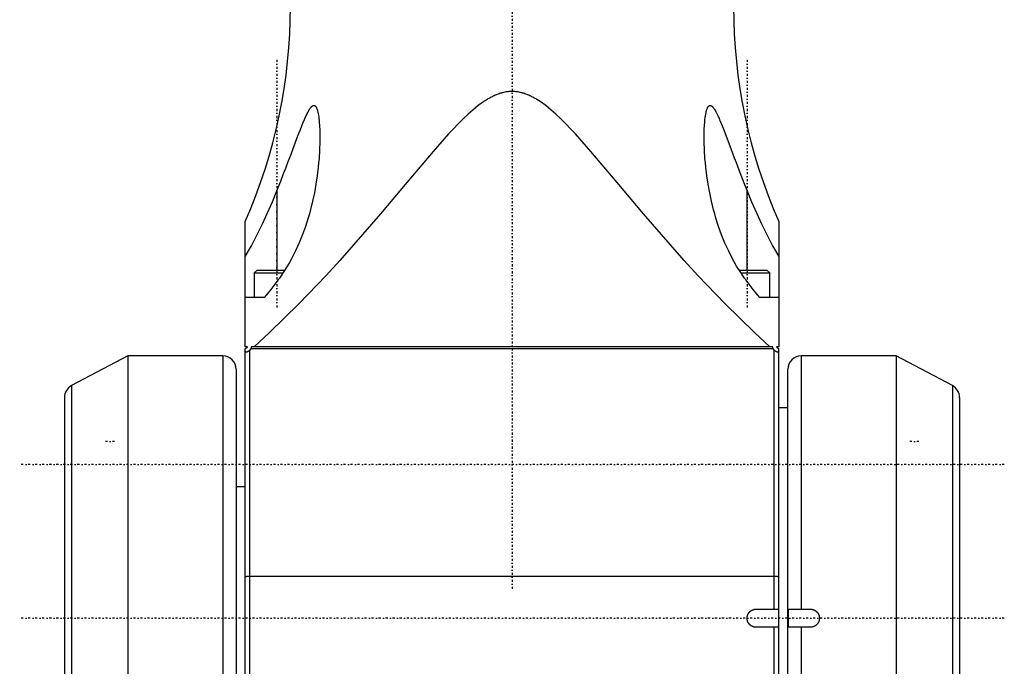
# Model space of a CAD drawing. Extents: x -109 to 109, y -1 to 887.
# Tile 3 of 11: x -109 to 109, y 309 to 452. Entities that reach past the tile are written whole.
import ezdxf

# ---------------------------------------------------------------- set-up
doc = ezdxf.new("R2010")
doc.units = 0
doc.linetypes.add('CENTER', pattern=[1.5, 0.45, -0.5, 0.05, -0.5])
doc.layers.add('AM_0', color=7, linetype='CONTINUOUS')
doc.layers.add('AM_7', color=7, linetype='CENTER')

msp = doc.modelspace()

# ---------------------------------------------------------------- linework, layer by layer
at = {"layer": 'AM_0', "color": 7, "linetype": 'CONTINUOUS'}
for p, q in [((-52, 414.45), (-52, 396.89)), ((52, 396.89), (52, 414.45)), ((-59, 380), (-59, 407.71)), ((59, 407.71), (59, 380)), ((-56.4, 396.89), (-57, 396.29)), ((-56.4, 396.89), (-50.27, 396.89)), ((50.27, 396.89), (56.4, 396.89)), ((57, 396.29), (56.4, 396.89)), ((-57, 396.29), (-57, 390.89)), ((-57, 396.29), (-50.66, 396.29)), ((50.66, 396.29), (57, 396.29)), ((57, 390.89), (57, 396.29)), ((-54.79, 390.89), (-59, 390.89)), ((59, 390.89), (54.79, 390.89)), ((-59, 379.5), (-58.5, 380)), ((-58.5, 380), (-59, 380)), ((-59, 262), (-59, 379.5)), ((-57.75, 379.51), (-58, 379.26)), ((-58, 261), (-58, 379.26)), ((-57.64, 380), (-57.75, 379.51)), ((57.75, 379.51), (-57.75, 379.51)), ((57.64, 380), (-57.64, 380)), ((57.75, 379.51), (57.64, 380)), ((58, 379.26), (57.75, 379.51)), ((58, 322), (58, 379.26)), ((59, 380), (58.5, 380)), ((58.5, 380), (59, 379.5)), ((59, 262), (59, 379.5)), ((-85, 378), (-97.41, 371.4)), ((-64, 378), (-85, 378)), ((-85, 378), (-85, 198)), ((-64, 378), (-64, 198)), ((85, 378), (64, 378)), ((64, 378), (64, 322)), ((97.41, 371.4), (85, 378)), ((85, 378), (85, 198)), ((-61, 375), (-61, 201)), ((61, 229.8), (61, 375)), ((-97.41, 371.4), (-97.41, 283.18)), ((97.41, 371.4), (97.41, 283.18)), ((-99, 368.75), (-99, 207.25)), ((99, 368.75), (99, 207.25)), ((61, 366.5), (59, 366.5)), ((-59, 349), (-61, 349)), ((58, 329.23), (-58, 329.23)), ((54, 322), (59, 322)), ((61.18, 322), (66, 322)), ((61.18, 318), (61.18, 322)), ((59, 318), (54, 318)), ((58, 261), (58, 318)), ((66, 318), (61.18, 318)), ((64, 318), (64, 223.51))]:
    msp.add_line(p, q, dxfattribs=at)
for points in [[(-58, 329.23), (-58.2, 329.23), (-58.38, 329.22), (-58.56, 329.2), (-58.71, 329.18), (-58.83, 329.16), (-58.92, 329.13), (-58.98, 329.1), (-59, 329.07)], [(59, 329.07), (58.98, 329.1), (58.92, 329.13), (58.83, 329.16), (58.71, 329.18), (58.56, 329.2), (58.38, 329.22), (58.2, 329.23), (58, 329.23)]]:
    msp.add_lwpolyline(points, dxfattribs=at)
for points in [[(57.04, 380, 0), (53.63, 383.13, 0), (47.12, 389.47, 0), (41.1, 395.77, 0), (38.11, 399.03, 0), (35.03, 402.48, 0), (29.12, 409.34, 0), (23.3, 416.27, 0), (17.45, 423.17, 0), (14.02, 427.02, 0), (12.97, 428.15, 0), (11.89, 429.27, 0), (11.35, 429.81, 0), (10.81, 430.34, 0), (9.73, 431.36, 0), (8.65, 432.31, 0), (7.46, 433.28, 0), (6.23, 434.17, 0), (5.52, 434.63, 0), (5.31, 434.76, 0), (5.09, 434.89, 0), (4.97, 434.95, 0), (4.86, 435.01, 0), (4.63, 435.14, 0), (4.41, 435.25, 0), (4.3, 435.31, 0), (4.18, 435.36, 0), (3.97, 435.47, 0), (3.75, 435.56, 0), (3.64, 435.61, 0), (3.53, 435.66, 0), (3.3, 435.75, 0), (3.07, 435.84, 0), (2.83, 435.92, 0), (2.59, 436, 0), (2.34, 436.07, 0), (2.22, 436.11, 0), (2.09, 436.14, 0), (1.85, 436.2, 0), (1.6, 436.25, 0), (1.35, 436.3, 0), (1.1, 436.33, 0), (0.85, 436.36, 0), (0.72, 436.37, 0), (0.6, 436.38, 0), (0.36, 436.4, 0), (0.12, 436.41, 0), (0, 436.41, 0), (-0.12, 436.41, 0), (-0.36, 436.4, 0), (-0.6, 436.38, 0), (-0.72, 436.37, 0), (-0.85, 436.36, 0), (-1.1, 436.33, 0), (-1.35, 436.3, 0), (-1.6, 436.25, 0), (-1.85, 436.2, 0), (-2.09, 436.14, 0), (-2.22, 436.11, 0), (-2.34, 436.07, 0), (-2.59, 436, 0), (-2.83, 435.92, 0), (-3.07, 435.84, 0), (-3.3, 435.75, 0), (-3.53, 435.66, 0), (-3.64, 435.61, 0), (-3.75, 435.56, 0), (-3.97, 435.47, 0), (-4.18, 435.36, 0), (-4.3, 435.31, 0), (-4.41, 435.25, 0), (-4.63, 435.14, 0), (-4.86, 435.01, 0), (-4.97, 434.95, 0), (-5.09, 434.89, 0), (-5.31, 434.76, 0), (-5.52, 434.63, 0), (-5.73, 434.5, 0), (-5.93, 434.37, 0), (-6.13, 434.24, 0), (-6.23, 434.17, 0), (-6.33, 434.1, 0), (-6.54, 433.96, 0), (-6.74, 433.81, 0), (-7.46, 433.28, 0), (-8.65, 432.31, 0), (-9.73, 431.36, 0), (-10.81, 430.34, 0), (-11.35, 429.81, 0), (-11.89, 429.27, 0), (-12.97, 428.15, 0), (-14.02, 427.02, 0), (-17.45, 423.17, 0), (-23.3, 416.27, 0), (-29.12, 409.34, 0), (-35.03, 402.48, 0), (-38.11, 399.03, 0), (-41.1, 395.77, 0), (-47.12, 389.47, 0), (-53.63, 383.13, 0), (-57.04, 380, 0)], [(-52, 414.45, 0), (-51.71, 415.17, 0), (-51.15, 416.6, 0), (-50.59, 418.04, 0), (-50.31, 418.76, 0), (-50.04, 419.47, 0), (-49.49, 420.91, 0), (-48.95, 422.35, 0), (-48.41, 423.78, 0), (-47.88, 425.19, 0), (-47.34, 426.61, 0), (-47.07, 427.32, 0), (-46.8, 428.02, 0), (-46.25, 429.39, 0), (-45.91, 430.22, 0), (-45.81, 430.45, 0), (-45.71, 430.68, 0), (-45.66, 430.8, 0), (-45.6, 430.91, 0), (-45.5, 431.13, 0), (-45.4, 431.35, 0), (-45.3, 431.56, 0), (-45.19, 431.76, 0), (-45.08, 431.97, 0), (-45.03, 432.07, 0), (-44.97, 432.17, 0), (-44.85, 432.37, 0), (-44.74, 432.55, 0), (-44.62, 432.73, 0), (-44.55, 432.82, 0), (-44.52, 432.85, 0), (-44.5, 432.87, 0), (-44.49, 432.89, 0), (-44.48, 432.9, 0), (-44.46, 432.93, 0), (-44.44, 432.95, 0), (-44.42, 432.97, 0), (-44.4, 433, 0), (-44.38, 433.02, 0), (-44.37, 433.03, 0), (-44.36, 433.04, 0), (-44.33, 433.06, 0), (-44.31, 433.08, 0), (-44.3, 433.09, 0), (-44.29, 433.11, 0), (-44.27, 433.12, 0), (-44.25, 433.14, 0), (-44.24, 433.15, 0), (-44.23, 433.16, 0), (-44.2, 433.18, 0), (-44.18, 433.2, 0), (-44.16, 433.21, 0), (-44.14, 433.23, 0), (-44.12, 433.24, 0), (-44.1, 433.25, 0), (-44.09, 433.25, 0), (-44.07, 433.26, 0), (-44.05, 433.28, 0), (-44.03, 433.29, 0), (-44.01, 433.29, 0), (-43.98, 433.3, 0), (-43.97, 433.31, 0), (-43.96, 433.31, 0), (-43.94, 433.32, 0), (-43.92, 433.32, 0), (-43.9, 433.32, 0), (-43.87, 433.33, 0), (-43.85, 433.33, 0), (-43.84, 433.33, 0), (-43.83, 433.33, 0), (-43.81, 433.33, 0), (-43.79, 433.32, 0), (-43.77, 433.32, 0), (-43.75, 433.32, 0), (-43.73, 433.31, 0), (-43.72, 433.31, 0), (-43.71, 433.3, 0), (-43.69, 433.3, 0), (-43.67, 433.29, 0), (-43.65, 433.28, 0), (-43.63, 433.27, 0), (-43.61, 433.26, 0), (-43.6, 433.25, 0), (-43.59, 433.24, 0), (-43.57, 433.23, 0), (-43.56, 433.21, 0), (-43.55, 433.21, 0), (-43.54, 433.2, 0), (-43.52, 433.18, 0), (-43.5, 433.17, 0), (-43.49, 433.16, 0), (-43.49, 433.15, 0), (-43.47, 433.13, 0), (-43.45, 433.11, 0), (-43.44, 433.09, 0), (-43.42, 433.07, 0), (-43.41, 433.05, 0), (-43.4, 433.04, 0), (-43.39, 433.02, 0), (-43.37, 433, 0), (-43.36, 432.98, 0), (-43.35, 432.95, 0), (-43.33, 432.93, 0), (-43.32, 432.9, 0), (-43.31, 432.89, 0), (-43.3, 432.88, 0), (-43.29, 432.85, 0), (-43.28, 432.83, 0), (-43.27, 432.81, 0), (-43.23, 432.73, 0), (-43.16, 432.55, 0), (-43.09, 432.34, 0), (-43.05, 432.23, 0), (-43.02, 432.1, 0), (-42.95, 431.82, 0), (-42.88, 431.5, 0), (-42.81, 431.14, 0), (-42.76, 430.74, 0), (-42.7, 430.33, 0), (-42.68, 430.12, 0), (-42.66, 429.91, 0), (-42.62, 429.48, 0), (-42.59, 429.04, 0), (-42.56, 428.6, 0), (-42.54, 428.17, 0), (-42.52, 427.74, 0), (-42.52, 427.53, 0), (-42.51, 427.32, 0), (-42.5, 426.89, 0), (-42.5, 426.46, 0), (-42.5, 426.25, 0)], [(42.5, 426.25, 0), (42.5, 426.81, 0), (42.53, 427.92, 0), (42.58, 429, 0), (42.63, 429.56, 0), (42.68, 430.12, 0), (42.76, 430.76, 0), (42.78, 430.94, 0), (42.81, 431.11, 0), (42.83, 431.2, 0), (42.84, 431.29, 0), (42.87, 431.45, 0), (42.9, 431.62, 0), (42.94, 431.78, 0), (42.98, 431.94, 0), (43.02, 432.1, 0), (43.04, 432.18, 0), (43.06, 432.26, 0), (43.11, 432.41, 0), (43.16, 432.56, 0), (43.22, 432.7, 0), (43.28, 432.83, 0), (43.31, 432.9, 0), (43.33, 432.92, 0), (43.34, 432.94, 0), (43.34, 432.95, 0), (43.35, 432.96, 0), (43.36, 432.98, 0), (43.37, 433, 0), (43.38, 433, 0), (43.38, 433.01, 0), (43.39, 433.03, 0), (43.41, 433.05, 0), (43.41, 433.06, 0), (43.42, 433.07, 0), (43.43, 433.08, 0), (43.44, 433.1, 0), (43.46, 433.11, 0), (43.47, 433.13, 0), (43.48, 433.14, 0), (43.49, 433.15, 0), (43.5, 433.16, 0), (43.51, 433.17, 0), (43.52, 433.19, 0), (43.54, 433.2, 0), (43.55, 433.21, 0), (43.57, 433.22, 0), (43.57, 433.23, 0), (43.58, 433.23, 0), (43.6, 433.24, 0), (43.61, 433.25, 0), (43.62, 433.26, 0), (43.64, 433.27, 0), (43.66, 433.28, 0), (43.66, 433.28, 0), (43.67, 433.29, 0), (43.69, 433.3, 0), (43.7, 433.3, 0), (43.72, 433.31, 0), (43.73, 433.31, 0), (43.75, 433.32, 0), (43.76, 433.32, 0), (43.77, 433.32, 0), (43.78, 433.32, 0), (43.8, 433.32, 0), (43.82, 433.33, 0), (43.83, 433.33, 0), (43.85, 433.33, 0), (43.86, 433.33, 0), (43.87, 433.33, 0), (43.88, 433.32, 0), (43.9, 433.32, 0), (43.91, 433.32, 0), (43.92, 433.32, 0), (43.93, 433.32, 0), (43.95, 433.31, 0), (43.96, 433.31, 0), (43.97, 433.31, 0), (43.99, 433.3, 0), (44, 433.3, 0), (44.02, 433.29, 0), (44.04, 433.28, 0), (44.06, 433.27, 0), (44.06, 433.27, 0), (44.07, 433.26, 0), (44.09, 433.25, 0), (44.11, 433.24, 0), (44.13, 433.23, 0), (44.14, 433.22, 0), (44.16, 433.21, 0), (44.17, 433.2, 0), (44.18, 433.2, 0), (44.2, 433.19, 0), (44.21, 433.17, 0), (44.23, 433.16, 0), (44.25, 433.14, 0), (44.26, 433.13, 0), (44.27, 433.12, 0), (44.28, 433.11, 0), (44.3, 433.1, 0), (44.32, 433.08, 0), (44.33, 433.06, 0), (44.35, 433.05, 0), (44.37, 433.03, 0), (44.38, 433.02, 0), (44.38, 433.01, 0), (44.4, 432.99, 0), (44.42, 432.98, 0), (44.48, 432.91, 0), (44.53, 432.85, 0), (44.57, 432.78, 0), (44.67, 432.65, 0), (44.77, 432.5, 0), (44.82, 432.42, 0), (44.88, 432.33, 0), (44.99, 432.14, 0), (45.11, 431.93, 0), (45.17, 431.81, 0), (45.23, 431.69, 0), (45.36, 431.42, 0), (45.5, 431.13, 0), (45.64, 430.82, 0), (45.79, 430.5, 0), (45.93, 430.17, 0), (46, 430, 0), (46.07, 429.83, 0), (46.21, 429.49, 0), (46.36, 429.15, 0), (46.83, 427.94, 0), (47.61, 425.92, 0), (48.39, 423.83, 0), (49.17, 421.75, 0), (49.57, 420.71, 0), (49.96, 419.67, 0), (50.77, 417.57, 0), (51.59, 415.49, 0), (52, 414.45, 0)], [(-42.5, 426.25, 0), (-42.51, 425.32, 0), (-42.57, 423.43, 0), (-42.69, 421.56, 0), (-42.77, 420.62, 0), (-42.87, 419.68, 0), (-43.1, 417.8, 0), (-43.38, 415.92, 0), (-43.72, 414.04, 0), (-44.12, 412.17, 0), (-44.58, 410.3, 0), (-44.83, 409.37, 0), (-45.1, 408.45, 0), (-45.69, 406.6, 0), (-46.35, 404.77, 0), (-47.09, 402.96, 0), (-47.9, 401.17, 0), (-48.78, 399.44, 0), (-49.23, 398.63, 0), (-49.68, 397.85, 0), (-50.6, 396.39, 0), (-51.14, 395.59, 0), (-51.3, 395.37, 0), (-51.45, 395.15, 0), (-51.53, 395.05, 0), (-51.61, 394.94, 0), (-51.77, 394.73, 0), (-51.92, 394.52, 0), (-52, 394.42, 0)], [(52, 394.42, 0), (51.92, 394.52, 0), (51.77, 394.73, 0), (51.61, 394.94, 0), (51.53, 395.04, 0), (51.46, 395.15, 0), (51.3, 395.37, 0), (51.15, 395.58, 0), (50.61, 396.38, 0), (49.69, 397.83, 0), (49.24, 398.6, 0), (48.8, 399.41, 0), (47.93, 401.11, 0), (47.11, 402.9, 0), (46.37, 404.73, 0), (45.7, 406.56, 0), (45.11, 408.41, 0), (44.84, 409.34, 0), (44.59, 410.27, 0), (44.13, 412.14, 0), (43.73, 414.02, 0), (43.38, 415.91, 0), (43.1, 417.8, 0), (42.87, 419.68, 0), (42.77, 420.63, 0), (42.69, 421.57, 0), (42.57, 423.46, 0), (42.51, 425.31, 0), (42.5, 426.25, 0)], [(-59, 399.9, 0), (-57.66, 402.33, 0), (-55.19, 407.19, 0), (-53.01, 412, 0), (-52, 414.45, 0)], [(52, 414.45, 0), (53.01, 412, 0), (55.19, 407.19, 0), (57.66, 402.33, 0), (59, 399.9, 0)], [(-52, 394.42, 0), (-52.46, 393.83, 0), (-53.38, 392.64, 0), (-54.31, 391.47, 0), (-54.79, 390.89, 0)], [(54.79, 390.89, 0), (54.31, 391.47, 0), (53.38, 392.64, 0), (52.46, 393.83, 0), (52, 394.42, 0)], [(-58, 379.26, 0), (-58.01, 379.25, 0), (-58.02, 379.24, 0), (-58.04, 379.22, 0), (-58.05, 379.21, 0), (-58.05, 379.21, 0), (-58.07, 379.19, 0), (-58.08, 379.18, 0), (-58.1, 379.16, 0), (-58.11, 379.15, 0), (-58.13, 379.14, 0), (-58.14, 379.13, 0), (-58.14, 379.12, 0), (-58.16, 379.11, 0), (-58.17, 379.1, 0), (-58.19, 379.08, 0), (-58.2, 379.07, 0), (-58.22, 379.06, 0), (-58.23, 379.05, 0), (-58.23, 379.05, 0), (-58.25, 379.04, 0), (-58.26, 379.02, 0), (-58.27, 379.02, 0), (-58.28, 379.01, 0), (-58.29, 379, 0), (-58.31, 378.99, 0), (-58.31, 378.99, 0), (-58.32, 378.98, 0), (-58.34, 378.97, 0), (-58.35, 378.96, 0), (-58.36, 378.95, 0), (-58.38, 378.94, 0), (-58.39, 378.93, 0), (-58.4, 378.93, 0), (-58.41, 378.92, 0), (-58.42, 378.92, 0), (-58.43, 378.91, 0), (-58.45, 378.9, 0), (-58.46, 378.89, 0), (-58.47, 378.88, 0), (-58.48, 378.88, 0), (-58.49, 378.88, 0), (-58.5, 378.87, 0), (-58.51, 378.86, 0), (-58.53, 378.86, 0), (-58.54, 378.85, 0), (-58.55, 378.85, 0), (-58.56, 378.84, 0), (-58.57, 378.84, 0), (-58.58, 378.84, 0), (-58.59, 378.83, 0), (-58.6, 378.83, 0), (-58.62, 378.82, 0), (-58.63, 378.82, 0), (-58.63, 378.82, 0), (-58.64, 378.82, 0), (-58.65, 378.81, 0), (-58.67, 378.81, 0), (-58.68, 378.81, 0), (-58.69, 378.8, 0), (-58.7, 378.8, 0), (-58.71, 378.8, 0), (-58.71, 378.8, 0), (-58.72, 378.8, 0), (-58.73, 378.8, 0), (-58.74, 378.8, 0), (-58.74, 378.8, 0), (-58.76, 378.8, 0), (-58.77, 378.8, 0), (-58.77, 378.8, 0), (-58.78, 378.8, 0), (-58.79, 378.8, 0), (-58.79, 378.8, 0), (-58.8, 378.8, 0), (-58.81, 378.8, 0), (-58.82, 378.81, 0), (-58.83, 378.81, 0), (-58.83, 378.81, 0), (-58.84, 378.81, 0), (-58.85, 378.81, 0), (-58.86, 378.82, 0), (-58.86, 378.82, 0), (-58.87, 378.82, 0), (-58.87, 378.83, 0), (-58.88, 378.83, 0), (-58.89, 378.83, 0), (-58.89, 378.84, 0), (-58.9, 378.84, 0), (-58.9, 378.85, 0), (-58.91, 378.85, 0), (-58.91, 378.85, 0), (-58.92, 378.86, 0), (-58.92, 378.86, 0), (-58.93, 378.87, 0), (-58.93, 378.87, 0), (-58.94, 378.88, 0), (-58.94, 378.89, 0), (-58.94, 378.89, 0), (-58.95, 378.89, 0), (-58.95, 378.9, 0), (-58.96, 378.91, 0), (-58.96, 378.91, 0), (-58.96, 378.92, 0), (-58.97, 378.93, 0), (-58.97, 378.93, 0), (-58.97, 378.94, 0), (-58.97, 378.94, 0), (-58.98, 378.95, 0), (-58.98, 378.96, 0), (-58.98, 378.96, 0), (-58.98, 378.97, 0), (-58.98, 378.98, 0), (-58.98, 378.98, 0), (-58.99, 378.99, 0), (-58.99, 378.99, 0), (-58.99, 379, 0), (-58.99, 379.03, 0), (-59, 379.09, 0), (-59, 379.12, 0)], [(59, 379.12, 0), (59, 379.11, 0), (59, 379.1, 0), (59, 379.09, 0), (59, 379.08, 0), (59, 379.08, 0), (59, 379.07, 0), (59, 379.06, 0), (59, 379.05, 0), (58.99, 379.03, 0), (58.99, 379.02, 0), (58.99, 379.02, 0), (58.99, 379.01, 0), (58.99, 379, 0), (58.99, 378.99, 0), (58.99, 378.98, 0), (58.98, 378.98, 0), (58.98, 378.97, 0), (58.98, 378.96, 0), (58.98, 378.96, 0), (58.97, 378.95, 0), (58.97, 378.94, 0), (58.97, 378.94, 0), (58.97, 378.93, 0), (58.96, 378.92, 0), (58.96, 378.92, 0), (58.96, 378.91, 0), (58.96, 378.91, 0), (58.95, 378.9, 0), (58.95, 378.9, 0), (58.94, 378.89, 0), (58.94, 378.88, 0), (58.93, 378.88, 0), (58.93, 378.87, 0), (58.93, 378.87, 0), (58.92, 378.86, 0), (58.92, 378.86, 0), (58.91, 378.85, 0), (58.91, 378.85, 0), (58.9, 378.84, 0), (58.9, 378.84, 0), (58.89, 378.84, 0), (58.89, 378.83, 0), (58.88, 378.83, 0), (58.87, 378.82, 0), (58.86, 378.82, 0), (58.86, 378.82, 0), (58.85, 378.81, 0), (58.85, 378.81, 0), (58.84, 378.81, 0), (58.83, 378.81, 0), (58.82, 378.8, 0), (58.81, 378.8, 0), (58.8, 378.8, 0), (58.8, 378.8, 0), (58.79, 378.8, 0), (58.78, 378.8, 0), (58.77, 378.8, 0), (58.76, 378.8, 0), (58.75, 378.8, 0), (58.74, 378.8, 0), (58.74, 378.8, 0), (58.73, 378.8, 0), (58.72, 378.8, 0), (58.71, 378.8, 0), (58.7, 378.8, 0), (58.7, 378.8, 0), (58.68, 378.8, 0), (58.67, 378.81, 0), (58.67, 378.81, 0), (58.66, 378.81, 0), (58.65, 378.81, 0), (58.64, 378.82, 0), (58.62, 378.82, 0), (58.61, 378.82, 0), (58.6, 378.83, 0), (58.59, 378.83, 0), (58.58, 378.83, 0), (58.57, 378.84, 0), (58.56, 378.84, 0), (58.55, 378.85, 0), (58.53, 378.86, 0), (58.52, 378.86, 0), (58.51, 378.86, 0), (58.51, 378.87, 0), (58.49, 378.87, 0), (58.48, 378.88, 0), (58.47, 378.89, 0), (58.45, 378.9, 0), (58.44, 378.9, 0), (58.43, 378.91, 0), (58.43, 378.91, 0), (58.41, 378.92, 0), (58.4, 378.93, 0), (58.39, 378.94, 0), (58.37, 378.95, 0), (58.36, 378.95, 0), (58.35, 378.96, 0), (58.35, 378.96, 0), (58.33, 378.97, 0), (58.32, 378.98, 0), (58.31, 378.99, 0), (58.29, 379, 0), (58.28, 379.01, 0), (58.27, 379.02, 0), (58.27, 379.02, 0), (58.25, 379.03, 0), (58.24, 379.04, 0), (58.23, 379.05, 0), (58.23, 379.05, 0), (58.21, 379.06, 0), (58.2, 379.07, 0), (58.2, 379.08, 0), (58.19, 379.08, 0), (58.18, 379.09, 0), (58.16, 379.11, 0), (58.15, 379.12, 0), (58.14, 379.13, 0), (58.12, 379.14, 0), (58.12, 379.15, 0), (58.11, 379.15, 0), (58.1, 379.16, 0), (58.08, 379.18, 0), (58.07, 379.19, 0), (58.06, 379.2, 0), (58.05, 379.21, 0), (58.04, 379.22, 0), (58.03, 379.23, 0), (58.02, 379.24, 0), (58.01, 379.25, 0), (58, 379.26, 0)], [(52, 320, 0), (52, 320.01, 0), (52, 320.04, 0), (52, 320.07, 0), (52, 320.08, 0), (52, 320.1, 0), (52, 320.13, 0), (52.01, 320.16, 0), (52.01, 320.18, 0), (52.01, 320.21, 0), (52.01, 320.24, 0), (52.02, 320.26, 0), (52.02, 320.27, 0), (52.02, 320.3, 0), (52.03, 320.33, 0), (52.03, 320.36, 0), (52.04, 320.38, 0), (52.04, 320.41, 0), (52.05, 320.43, 0), (52.05, 320.44, 0), (52.06, 320.47, 0), (52.06, 320.5, 0), (52.07, 320.51, 0), (52.07, 320.53, 0), (52.08, 320.56, 0), (52.09, 320.58, 0), (52.09, 320.6, 0), (52.1, 320.61, 0), (52.11, 320.64, 0), (52.12, 320.67, 0), (52.13, 320.7, 0), (52.14, 320.72, 0), (52.15, 320.75, 0), (52.15, 320.77, 0), (52.16, 320.78, 0), (52.17, 320.81, 0), (52.18, 320.83, 0), (52.19, 320.86, 0), (52.21, 320.89, 0), (52.22, 320.91, 0), (52.23, 320.93, 0), (52.23, 320.94, 0), (52.25, 320.97, 0), (52.26, 320.99, 0), (52.28, 321.02, 0), (52.29, 321.04, 0), (52.31, 321.07, 0), (52.32, 321.08, 0), (52.32, 321.09, 0), (52.34, 321.12, 0), (52.36, 321.14, 0), (52.37, 321.16, 0), (52.39, 321.19, 0), (52.41, 321.21, 0), (52.42, 321.22, 0), (52.43, 321.23, 0), (52.44, 321.26, 0), (52.46, 321.28, 0), (52.48, 321.3, 0), (52.5, 321.32, 0), (52.52, 321.34, 0), (52.53, 321.35, 0), (52.54, 321.36, 0), (52.56, 321.38, 0), (52.58, 321.4, 0), (52.59, 321.41, 0), (52.6, 321.42, 0), (52.62, 321.44, 0), (52.64, 321.46, 0), (52.65, 321.47, 0), (52.66, 321.48, 0), (52.68, 321.5, 0), (52.7, 321.52, 0), (52.72, 321.54, 0), (52.74, 321.56, 0), (52.77, 321.57, 0), (52.78, 321.58, 0), (52.79, 321.59, 0), (52.81, 321.61, 0), (52.84, 321.63, 0), (52.86, 321.64, 0), (52.88, 321.66, 0), (52.91, 321.68, 0), (52.92, 321.68, 0), (52.93, 321.69, 0), (52.96, 321.71, 0), (52.98, 321.72, 0), (53.01, 321.74, 0), (53.03, 321.75, 0), (53.06, 321.77, 0), (53.07, 321.77, 0), (53.09, 321.78, 0), (53.11, 321.79, 0), (53.14, 321.81, 0), (53.17, 321.82, 0), (53.19, 321.83, 0), (53.22, 321.84, 0), (53.23, 321.85, 0), (53.25, 321.85, 0), (53.28, 321.86, 0), (53.3, 321.87, 0), (53.33, 321.88, 0), (53.36, 321.89, 0), (53.39, 321.9, 0), (53.4, 321.91, 0), (53.42, 321.91, 0), (53.44, 321.92, 0), (53.47, 321.93, 0), (53.49, 321.93, 0), (53.5, 321.94, 0), (53.53, 321.94, 0), (53.56, 321.95, 0), (53.57, 321.95, 0), (53.59, 321.96, 0), (53.62, 321.96, 0), (53.64, 321.97, 0), (53.67, 321.97, 0), (53.7, 321.98, 0), (53.73, 321.98, 0), (53.74, 321.98, 0), (53.76, 321.99, 0), (53.79, 321.99, 0), (53.82, 321.99, 0), (53.84, 321.99, 0), (53.87, 322, 0), (53.9, 322, 0), (53.92, 322, 0), (53.93, 322, 0), (53.96, 322, 0), (53.99, 322, 0), (54, 322, 0)], [(66, 322, 0), (66.03, 322, 0), (66.08, 322, 0), (66.14, 322, 0), (66.17, 321.99, 0), (66.2, 321.99, 0), (66.26, 321.98, 0), (66.31, 321.98, 0), (66.37, 321.97, 0), (66.43, 321.95, 0), (66.48, 321.94, 0), (66.51, 321.93, 0), (66.54, 321.93, 0), (66.6, 321.91, 0), (66.65, 321.89, 0), (66.71, 321.87, 0), (66.77, 321.85, 0), (66.82, 321.82, 0), (66.85, 321.81, 0), (66.87, 321.8, 0), (66.93, 321.77, 0), (66.98, 321.74, 0), (67, 321.73, 0), (67.03, 321.71, 0), (67.08, 321.68, 0), (67.13, 321.65, 0), (67.15, 321.63, 0), (67.18, 321.62, 0), (67.22, 321.58, 0), (67.27, 321.55, 0), (67.31, 321.51, 0), (67.35, 321.47, 0), (67.39, 321.43, 0), (67.41, 321.41, 0), (67.43, 321.39, 0), (67.47, 321.35, 0), (67.51, 321.31, 0), (67.55, 321.27, 0), (67.58, 321.22, 0), (67.62, 321.18, 0), (67.63, 321.15, 0), (67.65, 321.13, 0), (67.68, 321.08, 0), (67.71, 321.03, 0), (67.74, 320.98, 0), (67.77, 320.93, 0), (67.8, 320.87, 0), (67.81, 320.85, 0), (67.82, 320.82, 0), (67.85, 320.77, 0), (67.87, 320.71, 0), (67.89, 320.65, 0), (67.91, 320.6, 0), (67.93, 320.54, 0), (67.93, 320.51, 0), (67.94, 320.48, 0), (67.95, 320.43, 0), (67.97, 320.37, 0), (67.98, 320.31, 0), (67.98, 320.26, 0), (67.99, 320.2, 0), (67.99, 320.17, 0), (68, 320.14, 0), (68, 320.08, 0), (68, 320.03, 0), (68, 320, 0), (68, 319.97, 0), (68, 319.92, 0), (68, 319.86, 0), (67.99, 319.83, 0), (67.99, 319.8, 0), (67.98, 319.74, 0), (67.98, 319.69, 0), (67.97, 319.63, 0), (67.95, 319.57, 0), (67.94, 319.52, 0), (67.93, 319.49, 0), (67.93, 319.46, 0), (67.91, 319.4, 0), (67.89, 319.35, 0), (67.87, 319.29, 0), (67.85, 319.23, 0), (67.82, 319.18, 0), (67.81, 319.15, 0), (67.8, 319.13, 0), (67.77, 319.07, 0), (67.74, 319.02, 0), (67.71, 318.97, 0), (67.68, 318.92, 0), (67.65, 318.87, 0), (67.63, 318.85, 0), (67.62, 318.82, 0), (67.58, 318.78, 0), (67.55, 318.73, 0), (67.51, 318.69, 0), (67.47, 318.65, 0), (67.43, 318.61, 0), (67.41, 318.59, 0), (67.39, 318.57, 0), (67.35, 318.53, 0), (67.31, 318.49, 0), (67.27, 318.45, 0), (67.22, 318.42, 0), (67.18, 318.38, 0), (67.15, 318.37, 0), (67.13, 318.35, 0), (67.08, 318.32, 0), (67.03, 318.29, 0), (67, 318.27, 0), (66.98, 318.26, 0), (66.93, 318.23, 0), (66.87, 318.2, 0), (66.85, 318.19, 0), (66.82, 318.18, 0), (66.77, 318.15, 0), (66.71, 318.13, 0), (66.65, 318.11, 0), (66.6, 318.09, 0), (66.54, 318.07, 0), (66.51, 318.07, 0), (66.48, 318.06, 0), (66.43, 318.05, 0), (66.37, 318.03, 0), (66.31, 318.02, 0), (66.26, 318.02, 0), (66.2, 318.01, 0), (66.17, 318.01, 0), (66.14, 318, 0), (66.08, 318, 0), (66.03, 318, 0), (66, 318, 0)], [(54, 318, 0), (53.99, 318, 0), (53.96, 318, 0), (53.93, 318, 0), (53.92, 318, 0), (53.9, 318, 0), (53.87, 318, 0), (53.84, 318.01, 0), (53.82, 318.01, 0), (53.79, 318.01, 0), (53.76, 318.01, 0), (53.74, 318.02, 0), (53.73, 318.02, 0), (53.7, 318.02, 0), (53.67, 318.03, 0), (53.64, 318.03, 0), (53.62, 318.04, 0), (53.59, 318.04, 0), (53.57, 318.05, 0), (53.56, 318.05, 0), (53.53, 318.06, 0), (53.5, 318.06, 0), (53.49, 318.07, 0), (53.47, 318.07, 0), (53.44, 318.08, 0), (53.42, 318.09, 0), (53.4, 318.09, 0), (53.39, 318.1, 0), (53.36, 318.11, 0), (53.33, 318.12, 0), (53.3, 318.13, 0), (53.28, 318.14, 0), (53.25, 318.15, 0), (53.23, 318.15, 0), (53.22, 318.16, 0), (53.19, 318.17, 0), (53.17, 318.18, 0), (53.14, 318.19, 0), (53.11, 318.21, 0), (53.09, 318.22, 0), (53.07, 318.23, 0), (53.06, 318.23, 0), (53.03, 318.25, 0), (53.01, 318.26, 0), (52.98, 318.28, 0), (52.96, 318.29, 0), (52.93, 318.31, 0), (52.92, 318.32, 0), (52.91, 318.32, 0), (52.88, 318.34, 0), (52.86, 318.36, 0), (52.84, 318.37, 0), (52.81, 318.39, 0), (52.79, 318.41, 0), (52.78, 318.42, 0), (52.77, 318.43, 0), (52.74, 318.44, 0), (52.72, 318.46, 0), (52.7, 318.48, 0), (52.68, 318.5, 0), (52.66, 318.52, 0), (52.65, 318.53, 0), (52.64, 318.54, 0), (52.62, 318.56, 0), (52.6, 318.58, 0), (52.59, 318.59, 0), (52.58, 318.6, 0), (52.56, 318.62, 0), (52.54, 318.64, 0), (52.53, 318.65, 0), (52.52, 318.66, 0), (52.5, 318.68, 0), (52.48, 318.7, 0), (52.46, 318.72, 0), (52.44, 318.74, 0), (52.43, 318.77, 0), (52.42, 318.78, 0), (52.41, 318.79, 0), (52.39, 318.81, 0), (52.37, 318.84, 0), (52.36, 318.86, 0), (52.34, 318.88, 0), (52.32, 318.91, 0), (52.32, 318.92, 0), (52.31, 318.93, 0), (52.29, 318.96, 0), (52.28, 318.98, 0), (52.26, 319.01, 0), (52.25, 319.03, 0), (52.23, 319.06, 0), (52.23, 319.07, 0), (52.22, 319.09, 0), (52.21, 319.11, 0), (52.19, 319.14, 0), (52.18, 319.17, 0), (52.17, 319.19, 0), (52.16, 319.22, 0), (52.15, 319.23, 0), (52.15, 319.25, 0), (52.14, 319.28, 0), (52.13, 319.3, 0), (52.12, 319.33, 0), (52.11, 319.36, 0), (52.1, 319.39, 0), (52.09, 319.4, 0), (52.09, 319.42, 0), (52.08, 319.44, 0), (52.07, 319.47, 0), (52.07, 319.49, 0), (52.06, 319.5, 0), (52.06, 319.53, 0), (52.05, 319.56, 0), (52.05, 319.57, 0), (52.04, 319.59, 0), (52.04, 319.62, 0), (52.03, 319.64, 0), (52.03, 319.67, 0), (52.02, 319.7, 0), (52.02, 319.73, 0), (52.02, 319.74, 0), (52.01, 319.76, 0), (52.01, 319.79, 0), (52.01, 319.82, 0), (52.01, 319.84, 0), (52, 319.87, 0), (52, 319.9, 0), (52, 319.92, 0), (52, 319.93, 0), (52, 319.96, 0), (52, 319.99, 0), (52, 320, 0)]]:
    msp.add_polyline3d(points, dxfattribs=at)
for centre, radius, start, end in [((-166.36, 455.11), 117.36, 336.1762, 23.8238), ((166.36, 455.11), 117.36, 156.1762, 203.8238), ((-64, 375), 3, 0, 90), ((64, 375), 3, 90, 180), ((-96, 368.75), 3, 118, 180), ((96, 368.75), 3, 0, 62)]:
    msp.add_arc(centre, radius, start, end, dxfattribs=at)
at = {"layer": 'AM_7', "color": 4, "linetype": 'CENTER'}
for p, q in [((0, 584.21), (0, 326.01)), ((-52, 443.39), (-52, 388.39)), ((52, 443.39), (52, 388.39)), ((-87.9, 359.04), (-90, 359.04)), ((90, 359.04), (87.9, 359.04)), ((108.9, 354), (-108.9, 354)), ((108.9, 320), (-108.9, 320))]:
    msp.add_line(p, q, dxfattribs=at)

doc.saveas('drawing.dxf')
